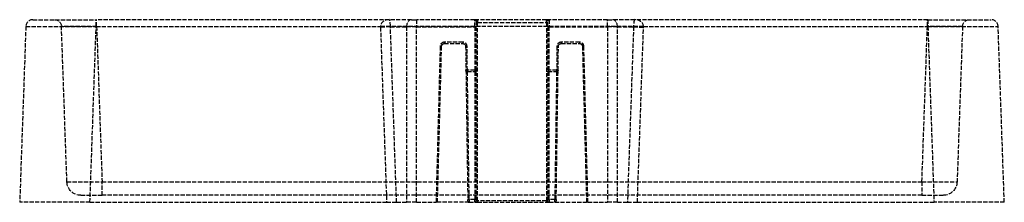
# Model space of a CAD drawing. Header units: millimetres. Extents: x -175 to 175, y 0 to 65.
import ezdxf

# ---------------------------------------------------------------- set-up
doc = ezdxf.new("R2010")
doc.units = ezdxf.units.MM
doc.header["$LTSCALE"] = 10
doc.linetypes.add('ALLCAD_Strich', pattern=[0.2, 0.15, -0.05])
doc.layers.add('BESCH_KONT_sich_schn_ansi_2d', color=40, linetype='Continuous')

msp = doc.modelspace()

# ---------------------------------------------------------------- linework, layer by layer
at = {"layer": 'BESCH_KONT_sich_schn_ansi_2d', "linetype": 'ALLCAD_Strich', "extrusion": (0, 1, -2.22045e-16)}
for p, q in [((-170.32, 65), (-147.83, 65)), ((-43.65, 65), (-147.83, 65)), ((-147.83, 62.59), (-147.83, 65)), ((-147.65, 62.59), (-147.65, 65)), ((-35.7, 65), (-43.65, 65)), ((-35.7, 65), (-33.93, 65)), ((-13.25, 65), (-33.93, 65)), ((-33.93, 65), (-33.93, 62.5)), ((-13.25, 62.5), (-13.25, 65)), ((-12.75, 64.5), (-12.75, 62.5)), ((-12.75, 63.99), (-12.25, 63.99)), ((-12.25, 64.99), (-12.25, 63.99)), ((12.25, 64.99), (-12.25, 64.99)), ((12.25, 64.99), (-12.25, 64.99)), ((-12.25, 63.99), (12.25, 63.99)), ((-12.25, 0.5), (-12.25, 63.99)), ((12.25, 63.99), (12.25, 64.99)), ((12.25, 63.99), (12.75, 63.99)), ((12.25, 63.99), (12.25, 0.5)), ((12.75, 62.5), (12.75, 64.5)), ((33.93, 65), (13.25, 65)), ((13.25, 65), (13.25, 62.5)), ((33.93, 65), (35.7, 65)), ((33.93, 62.5), (33.93, 65)), ((43.65, 65), (35.7, 65)), ((147.83, 65), (43.65, 65)), ((147.65, 62.59), (147.65, 65)), ((147.83, 65), (170.32, 65)), ((147.83, 65), (147.83, 62.59)), ((-172.81, 62.59), (-175, 0)), ((-158.22, 7.33), (-160.15, 62.59)), ((-150.02, 0), (-147.83, 62.59)), ((-147.83, 62.59), (-46.75, 62.59)), ((-147.65, 62.59), (-145.72, 7.33)), ((46.75, 62.59), (-46.75, 62.59)), ((-46.75, 62.33), (-44.57, 0)), ((-41.03, 0), (-43.22, 62.5)), ((-43.22, 62.5), (-37.46, 62.5)), ((-37.46, 62.5), (-37.46, 0)), ((-33.93, 62.5), (-37.46, 62.5)), ((-33.93, 62.5), (-13.25, 62.5)), ((-33.93, 0), (-33.93, 62.5)), ((-12.75, 62.5), (-13.25, 62.5)), ((-13.25, 62.5), (-13.25, 47)), ((-12.75, 47), (-12.75, 62.5)), ((13.25, 62.5), (12.75, 62.5)), ((12.75, 62.5), (12.75, 46.5)), ((13.25, 62.5), (33.93, 62.5)), ((13.25, 47), (13.25, 62.5)), ((33.93, 62.5), (33.93, 0)), ((37.46, 62.5), (33.93, 62.5)), ((37.46, 62.5), (43.22, 62.5)), ((37.46, 0), (37.46, 62.5)), ((43.22, 62.5), (41.03, 0)), ((44.57, 0), (46.75, 62.33)), ((46.75, 62.59), (147.83, 62.59)), ((145.72, 7.33), (147.65, 62.59)), ((147.83, 62.59), (150.02, 0)), ((160.15, 62.59), (158.22, 7.33)), ((175, 0), (172.81, 62.59)), ((-24.03, 57), (-24.03, 56.5)), ((-17.49, 57), (-24.03, 57)), ((-24.03, 56.5), (-17.49, 56.5)), ((-17.49, 57), (-17.49, 56.5)), ((24.03, 57), (17.49, 57)), ((17.49, 57), (17.49, 56.5)), ((17.49, 56.5), (24.03, 56.5)), ((24.03, 57), (24.03, 56.5)), ((-25.53, 55.54), (-27, 0)), ((-26.5, 0), (-25.03, 55.53)), ((-25.53, 55.54), (-25.03, 55.53)), ((-15.99, 55.52), (-16.49, 55.51)), ((-16.49, 55.51), (-16.37, 46.99)), ((-15.87, 47), (-15.99, 55.52)), ((15.99, 55.52), (15.87, 47)), ((15.99, 55.52), (16.49, 55.51)), ((16.37, 46.99), (16.49, 55.51)), ((25.53, 55.54), (25.03, 55.53)), ((25.03, 55.53), (26.5, 0)), ((27, 0), (25.53, 55.54)), ((-15.87, 47), (-16.37, 46.99)), ((-16.37, 46.99), (-15.71, 0.99)), ((-15.87, 47), (-16.36, 46.5)), ((-16.36, 46.5), (-15.87, 46.5)), ((-15.87, 46.5), (-15.87, 47)), ((-13.25, 47), (-15.87, 47)), ((-15.87, 46.5), (-13.25, 46.5)), ((-15.21, 1), (-15.86, 46.5)), ((-12.75, 47), (-13.25, 47)), ((-13.25, 47), (-13.25, 46.5)), ((-13.25, 46.5), (-13.25, 1)), ((-12.75, 1), (-12.75, 47)), ((12.75, 46.5), (13.25, 47)), ((12.75, 46.5), (15.87, 46.5)), ((12.75, 46.5), (12.75, 1)), ((15.87, 47), (13.25, 47)), ((13.25, 1), (13.25, 46.5)), ((15.86, 46.5), (15.21, 1)), ((15.71, 0.99), (16.37, 46.99)), ((16.37, 46.99), (15.87, 47)), ((15.87, 47), (15.87, 46.5)), ((-145.72, 2.5), (-145.72, 7.33)), ((-145.72, 7.33), (145.72, 7.33)), ((145.72, 7.33), (145.72, 2.5)), ((-150.02, 0), (-175, 0)), ((-153.22, 2.5), (-145.72, 2.5)), ((-150.02, 0), (-44.57, 0)), ((145.72, 2.5), (-145.72, 2.5)), ((-44.57, 0), (-41.03, 0)), ((-41.03, 0), (-37.46, 0)), ((-33.93, 0), (-37.46, 0)), ((-33.93, 0), (-27, 0)), ((-26.5, 0), (-27, 0)), ((-15.21, 0), (-26.5, 0)), ((-15.21, 1), (-15.71, 0.99)), ((-15.71, 0.49), (-15.71, 0.99)), ((-15.21, 1), (-15.21, 0)), ((-13.25, 1), (-15.21, 1)), ((-15.21, 0), (-13.25, 0)), ((-12.75, 1), (-13.25, 1)), ((-13.25, 0), (-13.25, 1)), ((-13.25, 0), (-12.25, 0)), ((-12.75, 1), (-12.75, 0.5)), ((-12.25, 0.5), (-12.75, 0.5)), ((-12.25, 0.5), (-12.25, 0)), ((12.25, 0.5), (-12.25, 0.5)), ((-12.25, 0), (12.25, 0)), ((12.25, 0.5), (12.25, 0)), ((12.75, 0.5), (12.25, 0.5)), ((12.25, 0), (13.25, 0)), ((12.75, 0.5), (12.75, 1)), ((12.75, 1), (13.25, 1)), ((15.21, 1), (13.25, 1)), ((13.25, 1), (13.25, 0)), ((13.25, 0), (15.21, 0)), ((15.71, 0.99), (15.21, 1)), ((15.21, 0), (15.21, 1)), ((15.21, 0), (26.5, 0)), ((15.71, 0.99), (15.71, 0.49)), ((27, 0), (26.5, 0)), ((27, 0), (33.93, 0)), ((30.45, 0), (30.45, 0.01)), ((30.46, 0.01), (30.46, 0.01)), ((30.46, 0.01), (30.46, 0)), ((30.46, 0.01), (30.46, 0.01)), ((30.46, 0.01), (30.46, 0)), ((30.46, 0), (30.46, 0.01)), ((30.46, 0.01), (30.47, 0.01)), ((30.46, 0.01), (30.46, 0)), ((30.46, 0), (30.46, 0.01)), ((30.47, 0.01), (30.46, 0.01)), ((30.46, 0), (30.46, 0)), ((30.46, 0), (30.46, 0)), ((30.47, 0), (30.46, 0)), ((30.46, 0), (30.46, 0)), ((30.46, 0), (30.46, 0)), ((30.46, 0), (30.47, 0)), ((30.47, 0.01), (30.47, 0.01)), ((30.47, 0), (30.47, 0.01)), ((30.47, 0.01), (30.47, 0)), ((30.47, 0.01), (30.47, 0.01)), ((30.47, 0.01), (30.47, 0)), ((30.47, 0), (30.47, 0.01)), ((30.47, 0.01), (30.47, 0.01)), ((30.47, 0.01), (30.47, 0.01)), ((30.47, 0), (30.47, 0)), ((30.47, 0), (30.47, 0)), ((37.46, 0), (33.93, 0)), ((37.46, 0), (41.03, 0)), ((41.03, 0), (44.57, 0)), ((44.57, 0), (150.02, 0)), ((145.72, 2.5), (153.22, 2.5)), ((175, 0), (150.02, 0))]:
    msp.add_line(p, q, dxfattribs=at)
at = {"layer": 'BESCH_KONT_sich_schn_ansi_2d', "linetype": 'ALLCAD_Strich'}
for centre, radius, start, end in [((-170.32, 62.5), 2.5, 90, 178), ((170.32, 62.5), 2.5, 2, 90), ((-24.03, 55.5), 1.5, 90, 178.4792), ((-17.49, 55.5), 1.5, 0.8112, 90), ((17.49, 55.5), 1.5, 90, 179.1888), ((24.03, 55.5), 1.5, 1.5208, 90), ((-15.21, 0.5), 0.5, 180.8112, 270), ((-13.25, 0.5), 0.5, 270, 0), ((15.21, 0.5), 0.5, 270, 359.1888), ((30.46, 0.01), 0.00116, 90, 180), ((30.46, 0.01), 0.00271, 0, 90), ((30.46, 0), 0.00116, 180, 270), ((30.46, 0), 0.00271, 270, 0), ((30.47, 0.01), 0.00116, 90, 180), ((30.47, 0.01), 0.00271, 0, 90), ((30.47, 0.01), 0.00217, 270, 0), ((30.47, 0.01), 0.00217, 0, 90), ((30.47, 0), 0.00116, 180, 270), ((30.47, 0), 0.00271, 270, 0)]:
    msp.add_arc(centre, radius, start, end, dxfattribs=at)
at = {"layer": 'BESCH_KONT_sich_schn_ansi_2d', "linetype": 'ALLCAD_Strich', "extrusion": (0, -2.22045e-16, -1)}
for centre, radius, start, end in [((162.64, 62.5), 2.5, 90, 178), ((13.25, 64.5), 0.5, 90, 180), ((12.25, 65.49), 0.5, 270, 273.3866), ((-12.25, 65.49), 0.5, 266.6134, 270), ((-13.25, 64.5), 0.5, 0, 90), ((-162.64, 62.5), 2.5, 2, 90), ((24.03, 55.5), 1, 1.5208, 90), ((17.49, 55.5), 1, 90, 179.1888), ((-17.49, 55.5), 1, 0.8112, 90), ((-24.03, 55.5), 1, 90, 178.4792), ((15.87, 47), 0.5, 270, 359.1888), ((13.25, 47), 0.5, 180, 270), ((-15.87, 47), 0.5, 180.8112, 270), ((153.22, 7.5), 5, 270, 358), ((-153.22, 7.5), 5, 182, 270), ((-13.25, 0.5), 0.5, 270, 0), ((-30.46, 0.01), 0.00271, 0, 90), ((-30.46, 0), 0.00271, 270, 0), ((-30.46, 0.01), 0.00116, 90, 180), ((-30.46, 0), 0.00116, 180, 270), ((-30.47, 0.01), 0.00271, 0, 90), ((-30.47, 0.01), 0.00116, 90, 180), ((-30.47, 0.01), 0.00093, 90, 180), ((-30.47, 0.01), 0.00093, 180, 270), ((-30.47, 0), 0.00271, 270, 0), ((-30.47, 0), 0.00116, 180, 270)]:
    msp.add_arc(centre, radius, start, end, dxfattribs=at)
at = {"layer": 'BESCH_KONT_sich_schn_ansi_2d', "linetype": 'ALLCAD_Strich'}
for centre, major_axis, ratio, start_param, end_param in [((-43.65, 62.5), (-3.11, 0), 0.804738, -1.570796, -0.034907), ((-43.65, 62.5), (0, 2.5), 0.171573, -1.53589, 0), ((-35.7, 62.5), (0, 2.5), 0.707107, 0, 1.570796), ((35.7, 62.5), (0, 2.5), 0.707107, -1.570796, 0), ((43.65, 62.5), (0, -2.5), 0.171573, -3.141593, -1.605703), ((43.65, 62.5), (3.11, 0), 0.804738, 0.034907, 1.570796), ((-147.64, 62.5), (-12.51, 0.09), 0.006963, -1.569287, 0.000292), ((-36.14, 62.33), (-10.61, 0.37), 0.706247, 0.014379, 0.049285), ((46.75, 62.76), (5, 0.07), 0.034896, -2.356195, -1.571301), ((46.75, 62.5), (5, -0.17), 0.034878, -2.355586, -1.569578), ((36.14, 62.33), (10.61, 0.37), 0.706247, -0.049285, -0.014379), ((147.64, 62.5), (-12.51, -0.09), 0.006963, -3.141884, -1.572306), ((-145.71, 7.5), (12.5, 0.17), 0.013945, -3.1413, -1.571722), ((145.71, 7.5), (12.5, -0.17), 0.013945, -1.569871, -0.000292)]:
    msp.add_ellipse(centre, major_axis=major_axis, ratio=ratio, start_param=start_param, end_param=end_param, dxfattribs=at)
at = {"layer": 'BESCH_KONT_sich_schn_ansi_2d', "linetype": 'ALLCAD_Strich', "extrusion": (0, -2.22045e-16, -1)}
for centre, major_axis, ratio, start_param, end_param in [((-12.48, 64.5), (0, 0.5), 0.655544, 0, 0.360619), ((12.48, 64.5), (0, 0.5), 0.655544, -0.360619, 0), ((-46.75, 62.76), (-5, 0.07), 0.034896, -2.356195, -1.571301), ((-46.75, 62.5), (-5, -0.17), 0.034878, -2.355586, -1.569578), ((-36.14, 62.5), (-7.08, 0.11), 0.353, -0.042296, -0.007389), ((36.14, 62.5), (7.08, 0.11), 0.353, 0.007389, 0.042296)]:
    msp.add_ellipse(centre, major_axis=major_axis, ratio=ratio, start_param=start_param, end_param=end_param, dxfattribs=at)
at = {"layer": 'BESCH_KONT_sich_schn_ansi_2d', "linetype": 'ALLCAD_Strich', "extrusion": (-9.62965e-35, -2.22045e-16, -1)}
msp.add_ellipse((-147.8, 62.5), major_axis=(25.01, -0.09), ratio=0.003484, start_param=-3.141483, end_param=-1.571905, dxfattribs=at)
at = {"layer": 'BESCH_KONT_sich_schn_ansi_2d', "linetype": 'ALLCAD_Strich', "extrusion": (9.62965e-35, -2.22045e-16, -1)}
msp.add_ellipse((147.8, 62.5), major_axis=(25.01, 0.09), ratio=0.003484, start_param=-1.569688, end_param=-0.00011, dxfattribs=at)
at = {"layer": 'BESCH_KONT_sich_schn_ansi_2d', "linetype": 'ALLCAD_Strich'}
for points, knots in [([(-12.48, 65), (-12.57, 65), (-12.65, 65), (-12.85, 65), (-12.95, 65), (-13.17, 65), (-13.25, 65), (-13.25, 65)], [0, 0, 0, 0, 0.0338054, 0.0338054, 0.0791194, 0.0791194, 0.1533357, 0.1533357, 0.1533357, 0.1533357]), ([(-12.75, 64.5), (-12.75, 64.54), (-12.71, 64.6), (-12.6, 64.73), (-12.55, 64.79), (-12.45, 64.9), (-12.41, 64.94), (-12.37, 64.97)], [-0.1533357, -0.1533357, -0.1533357, -0.1533357, -0.0791194, -0.0791194, -0.0338054, -0.0338054, 0, 0, 0, 0]), ([(-12.28, 64.99), (-12.29, 64.99), (-12.31, 65), (-12.33, 65), (-12.35, 65), (-12.37, 65), (-12.39, 65), (-12.41, 65), (-12.43, 65), (-12.45, 65), (-12.47, 65), (-12.48, 65)], [0.00713684, 0.00713684, 0.00713684, 0.00713684, 0.01163254, 0.01163254, 0.01612823, 0.01612823, 0.02062392, 0.02062392, 0.02511962, 0.02511962, 0.02961531, 0.02961531, 0.02961531, 0.02961531]), ([(-12.25, 64.99), (-12.27, 64.99), (-12.29, 64.99), (-12.33, 64.99), (-12.35, 65), (-12.37, 65), (-12.39, 65), (-12.4, 65), (-12.44, 65), (-12.46, 65), (-12.48, 65)], [-0.00049237, -0.00049237, -0.00049237, -0.00049237, 0.00703455, 0.00703455, 0.01456147, 0.01456147, 0.01456147, 0.02208839, 0.02208839, 0.02961531, 0.02961531, 0.02961531, 0.02961531]), ([(-12.37, 64.97), (-12.36, 64.97), (-12.35, 64.98), (-12.33, 64.99), (-12.32, 64.99), (-12.31, 64.99), (-12.3, 64.99), (-12.29, 64.99), (-12.28, 64.99)], [-0.02961531, -0.02961531, -0.02961531, -0.02961531, -0.02208839, -0.02208839, -0.01456147, -0.01456147, -0.01456147, -0.00713684, -0.00713684, -0.00713684, -0.00713684]), ([(-12.28, 64.99), (-12.28, 64.99), (-12.28, 64.99), (-12.27, 64.99), (-12.26, 64.99), (-12.25, 64.99)], [-0.007136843, -0.007136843, -0.007136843, -0.007136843, -0.007034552, -0.007034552, 0.000492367, 0.000492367, 0.000492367, 0.000492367]), ([(12.48, 65), (12.46, 65), (12.44, 65), (12.4, 65), (12.39, 65), (12.37, 65), (12.35, 65), (12.33, 64.99), (12.29, 64.99), (12.27, 64.99), (12.25, 64.99)], [0, 0, 0, 0, 0.00752692, 0.00752692, 0.01505384, 0.01505384, 0.01505384, 0.02258076, 0.02258076, 0.03010768, 0.03010768, 0.03010768, 0.03010768]), ([(12.25, 64.99), (12.26, 64.99), (12.27, 64.99), (12.28, 64.99), (12.28, 64.99), (12.28, 64.99)], [-0.030107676, -0.030107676, -0.030107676, -0.030107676, -0.022580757, -0.022580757, -0.022478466, -0.022478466, -0.022478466, -0.022478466]), ([(12.28, 64.99), (12.29, 64.99), (12.31, 65), (12.33, 65), (12.35, 65), (12.37, 65), (12.39, 65), (12.41, 65), (12.43, 65), (12.45, 65), (12.47, 65), (12.48, 65)], [-0.02247847, -0.02247847, -0.02247847, -0.02247847, -0.01798277, -0.01798277, -0.01348708, -0.01348708, -0.00899139, -0.00899139, -0.00449569, -0.00449569, 0, 0, 0, 0]), ([(12.28, 64.99), (12.29, 64.99), (12.3, 64.99), (12.31, 64.99), (12.32, 64.99), (12.33, 64.99), (12.35, 64.98), (12.36, 64.97), (12.37, 64.97)], [-0.02247847, -0.02247847, -0.02247847, -0.02247847, -0.01505384, -0.01505384, -0.01505384, -0.00752692, -0.00752692, 0, 0, 0, 0]), ([(12.37, 64.97), (12.41, 64.94), (12.45, 64.9), (12.55, 64.79), (12.6, 64.73), (12.71, 64.6), (12.75, 64.54), (12.75, 64.5)], [-0.1533357, -0.1533357, -0.1533357, -0.1533357, -0.1195304, -0.1195304, -0.0742163, -0.0742163, 0, 0, 0, 0]), ([(13.25, 65), (13.25, 65), (13.17, 65), (12.95, 65), (12.85, 65), (12.65, 65), (12.57, 65), (12.48, 65)], [0, 0, 0, 0, 0.0742163, 0.0742163, 0.1195304, 0.1195304, 0.1533357, 0.1533357, 0.1533357, 0.1533357])]:
    msp.add_open_spline(points, degree=3, knots=knots, dxfattribs=at)

doc.saveas('drawing.dxf')
